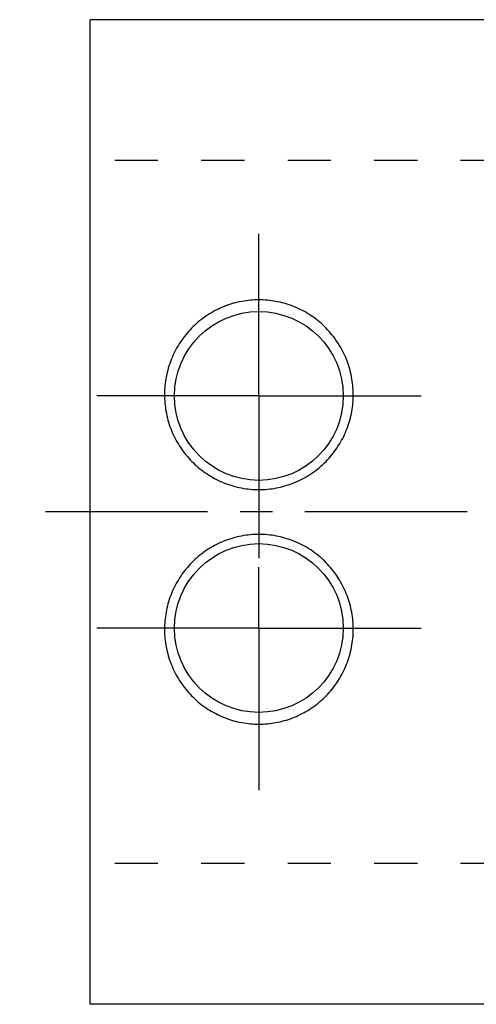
# Model space of a CAD drawing. Header units: millimetres. Extents: x 214 to 338, y 194 to 264.
# Tile 1 of 8: x 214 to 246, y 194 to 264. Entities that reach past the tile are written whole.
import ezdxf

# ---------------------------------------------------------------- set-up
doc = ezdxf.new("R2010")
doc.units = ezdxf.units.MM
doc.header["$LTSCALE"] = 30.734
doc.linetypes.add('CENTER', pattern=[0.6, 0.375, -0.075, 0.075, -0.075])
doc.linetypes.add('HIDDEN', pattern=[0.2, 0.1, -0.1])
doc.layers.get('0').update_dxf_attribs({"linetype": 'CONTINUOUS'})
doc.layers.add('DEFAULT_1', color=7, linetype='CENTER')
doc.layers.add('DEFAULT_2', color=8, linetype='HIDDEN')

msp = doc.modelspace()

# ---------------------------------------------------------------- linework, layer by layer
at = {"color": 7, "linetype": 'CONTINUOUS'}
for p, q in [((218.607, 194.175), (218.607, 264.175)), ((321.207, 264.175), (218.607, 264.175)), ((321.207, 194.175), (218.607, 194.175))]:
    msp.add_line(p, q, dxfattribs=at)
for centre in [(230.607, 237.425), (230.607, 220.925)]:
    msp.add_circle(centre, 6, dxfattribs=at)
for points, start_tangent, end_tangent in [([(230.607, 244.259), (229.401, 244.149), (228.234, 243.822), (227.149, 243.292), (226.163, 242.564), (225.314, 241.655), (224.636, 240.583), (224.171, 239.408), (223.932, 238.169), (223.925, 236.925), (224.145, 235.703), (224.583, 234.547), (225.23, 233.48), (226.062, 232.552), (227.054, 231.792), (228.167, 231.23), (229.366, 230.884), (230.607, 230.768)], (-21.101529, 0), (21.101529, 0)), ([(230.607, 230.768), (231.849, 230.884), (233.049, 231.23), (234.162, 231.792), (235.153, 232.553), (235.985, 233.481), (236.633, 234.549), (237.07, 235.705), (237.289, 236.927), (237.282, 238.171), (237.044, 239.409), (236.578, 240.584), (235.899, 241.657), (235.049, 242.567), (234.062, 243.294), (232.978, 243.823), (231.813, 244.149), (230.607, 244.259)], (21.101529, 0), (-21.101529, 0)), ([(230.607, 227.582), (229.366, 227.465), (228.167, 227.12), (227.055, 226.558), (226.063, 225.799), (225.231, 224.871), (224.583, 223.805), (224.146, 222.649), (223.926, 221.428), (223.931, 220.185), (224.169, 218.948), (224.633, 217.773), (225.31, 216.7), (226.158, 215.789), (227.143, 215.061), (228.227, 214.53), (229.395, 214.202), (230.607, 214.09)], (-21.10153, 0), (21.10153, 0)), ([(230.607, 214.09), (231.821, 214.202), (232.991, 214.531), (234.075, 215.063), (235.059, 215.792), (235.906, 216.702), (236.583, 217.774), (237.046, 218.949), (237.283, 220.187), (237.289, 221.431), (237.068, 222.651), (236.63, 223.807), (235.982, 224.873), (235.15, 225.8), (234.159, 226.559), (233.047, 227.12), (231.848, 227.465), (230.607, 227.582)], (21.101531, 0), (-21.101531, 0))]:
    msp.add_spline(points, degree=3, dxfattribs=dict(at, start_tangent=start_tangent, end_tangent=end_tangent))
at = {"layer": 'DEFAULT_1', "color": 2, "linetype": 'CENTER'}
for p, q in [((230.607, 237.425), (230.607, 249.604)), ((230.607, 237.425), (218.428, 237.425)), ((230.607, 237.425), (230.607, 225.245)), ((230.607, 237.425), (242.786, 237.425)), ((337.607, 229.175), (213.607, 229.175)), ((230.607, 220.925), (230.607, 225.245)), ((230.607, 220.925), (218.428, 220.925)), ((230.607, 220.925), (230.607, 208.745)), ((230.607, 220.925), (242.786, 220.925))]:
    msp.add_line(p, q, dxfattribs=at)
at = {"layer": 'DEFAULT_2', "color": 8, "linetype": 'HIDDEN'}
for p, q in [((272.607, 254.175), (218.607, 254.175)), ((272.607, 204.175), (218.607, 204.175))]:
    msp.add_line(p, q, dxfattribs=at)

doc.saveas('drawing.dxf')
